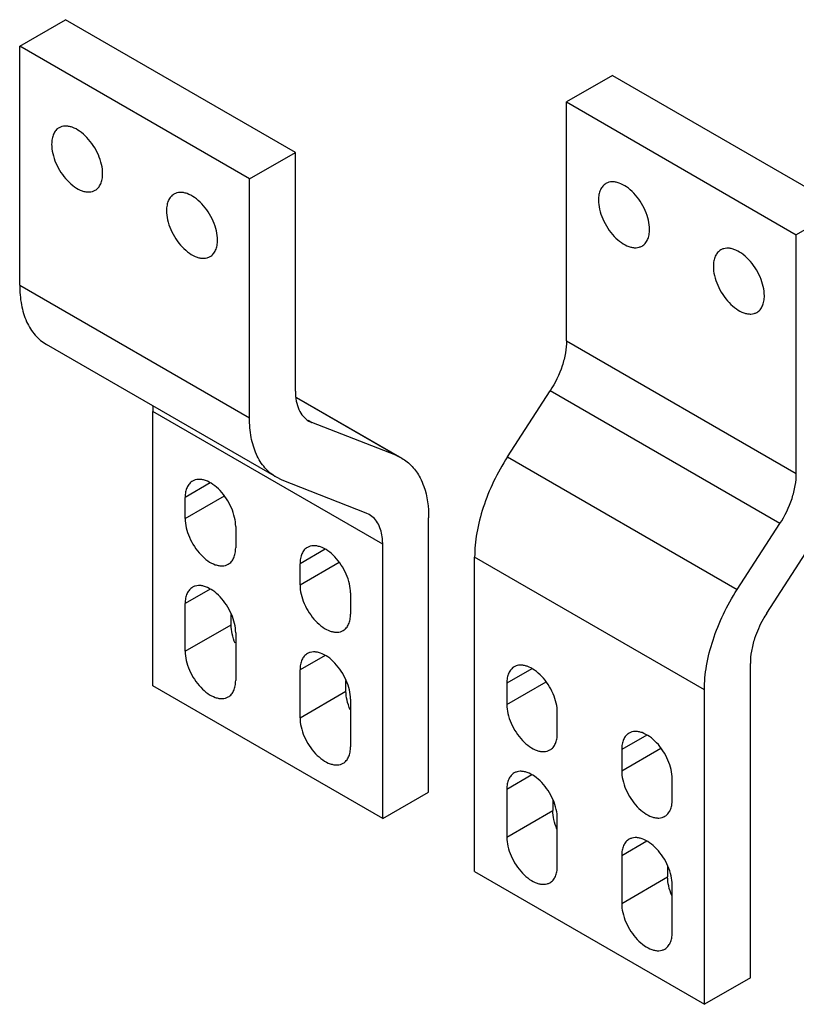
# Model space of a CAD drawing. Header units: millimetres. Extents: x 44 to 339, y 51 to 483.
# Tile 1 of 3: x 44 to 163, y 108 to 260. Entities that reach past the tile are written whole.
import ezdxf

# ---------------------------------------------------------------- set-up
doc = ezdxf.new("R2010")
doc.units = ezdxf.units.MM
doc.header["$LTSCALE"] = 34.73633
doc.layers.get('0').update_dxf_attribs({"linetype": 'CONTINUOUS'})

msp = doc.modelspace()

# ---------------------------------------------------------------- linework, layer by layer
at = {"color": 7, "linetype": 'Continuous'}
for p, q in [((43.71, 255.56), (50.78, 259.64)), ((86.14, 239.23), (50.78, 259.64)), ((43.71, 218.82), (43.71, 255.56)), ((79.07, 235.15), (43.71, 255.56)), ((134.93, 251.07), (127.86, 246.99)), ((134.93, 251.07), (170.28, 230.66)), ((127.86, 210.24), (127.86, 246.99)), ((127.86, 246.99), (163.21, 226.57)), ((79.07, 235.15), (86.14, 239.23)), ((86.14, 202.49), (86.14, 239.23)), ((79.07, 198.41), (79.07, 235.15)), ((170.28, 230.66), (163.21, 226.57)), ((163.21, 189.83), (163.21, 226.57)), ((43.71, 218.82), (79.07, 198.41)), ((83.21, 189.25), (47.85, 209.66)), ((127.86, 210.24), (163.21, 189.83)), ((86.3, 201.55), (102.5, 192.19)), ((101.59, 192.63), (86.31, 201.45)), ((118.77, 192.38), (125.33, 202.53)), ((160.69, 182.12), (125.33, 202.53)), ((64.22, 157.17), (64.22, 199.37)), ((99.57, 178.95), (64.22, 199.37)), ((88.08, 198.03), (88.66, 197.69)), ((88.21, 197.91), (88.66, 197.69)), ((101.59, 192.63), (88.66, 197.69)), ((101.59, 192.63), (102.5, 192.19)), ((118.77, 192.38), (154.12, 171.97)), ((73.03, 188.39), (69.17, 186.16)), ((84.12, 188.81), (83.21, 189.25)), ((97.05, 183.75), (84.12, 188.81)), ((69.17, 182.89), (75.21, 186.38)), ((69.17, 182.89), (69.17, 186.16)), ((97.5, 183.53), (97.05, 183.75)), ((106.64, 140.84), (106.64, 183.04)), ((154.12, 171.97), (160.69, 182.12)), ((76.95, 181.67), (76.95, 178.4)), ((99.57, 136.76), (99.57, 178.95)), ((90.71, 178.18), (86.85, 175.95)), ((158.67, 168.34), (165.23, 178.49)), ((86.85, 172.69), (92.89, 176.18)), ((86.85, 172.69), (86.85, 175.95)), ((149.07, 156.54), (113.72, 176.95)), ((113.72, 128.59), (113.72, 176.95)), ((73.03, 172.06), (69.17, 169.83)), ((94.62, 171.46), (94.62, 168.19)), ((69.17, 162.48), (69.17, 169.83)), ((76.24, 166.56), (76.24, 168.17)), ((69.17, 162.48), (76.24, 166.56)), ((76.95, 165.34), (76.95, 157.99)), ((90.71, 161.85), (86.85, 159.62)), ((156.14, 112.26), (156.14, 160.63)), ((86.85, 152.27), (86.85, 159.62)), ((122.53, 159.81), (118.67, 157.58)), ((93.92, 156.35), (93.92, 157.97)), ((118.67, 154.31), (124.71, 157.81)), ((118.67, 157.58), (118.67, 154.31)), ((99.57, 136.76), (64.22, 157.17)), ((86.85, 152.27), (93.92, 156.35)), ((149.07, 108.18), (149.07, 156.54)), ((94.62, 155.13), (94.62, 147.78)), ((126.44, 149.82), (126.44, 153.09)), ((140.2, 149.6), (136.34, 147.37)), ((136.34, 144.11), (142.39, 147.6)), ((136.34, 147.37), (136.34, 144.11)), ((122.53, 143.48), (118.67, 141.25)), ((144.12, 139.62), (144.12, 142.88)), ((118.67, 141.25), (118.67, 133.9)), ((99.57, 136.76), (106.64, 140.84)), ((125.74, 139.6), (125.74, 137.98)), ((118.67, 133.9), (125.74, 137.98)), ((126.44, 129.41), (126.44, 136.76)), ((140.2, 133.27), (136.34, 131.04)), ((136.34, 131.04), (136.34, 123.7)), ((143.41, 129.39), (143.41, 127.78)), ((113.72, 128.59), (149.07, 108.18)), ((136.34, 123.7), (143.41, 127.78)), ((144.12, 119.2), (144.12, 126.55)), ((156.14, 112.26), (149.07, 108.18))]:
    msp.add_line(p, q, dxfattribs=at)
for points, knots in [([(49.78, 243.02), (49.59, 242.91), (49.25, 242.62), (48.89, 242.03), (48.67, 241.29), (48.63, 240.76), (48.63, 240.48)], [0, 0, 0, 0, 0.21778, 0.450925, 0.71026, 1, 1, 1, 1]), ([(56.48, 235.94), (56.48, 236.42), (56.34, 237.42), (55.85, 238.88), (55.08, 240.29), (54.11, 241.53), (53.02, 242.5), (52.02, 243.05), (51.25, 243.25), (50.71, 243.29), (50.21, 243.22), (49.91, 243.09), (49.78, 243.02)], [0, 0, 0, 0, 0.128692, 0.270276, 0.417433, 0.561778, 0.695448, 0.812711, 0.864677, 0.91251, 0.95714, 1, 1, 1, 1]), ([(48.63, 240.48), (48.63, 240), (48.76, 239), (49.25, 237.54), (50.02, 236.13), (50.99, 234.89), (52.08, 233.91), (53.08, 233.37), (53.85, 233.16), (54.39, 233.13), (54.89, 233.2), (55.19, 233.32), (55.33, 233.4)], [0, 0, 0, 0, 0.128692, 0.270276, 0.417433, 0.561778, 0.695448, 0.812711, 0.864677, 0.91251, 0.95714, 1, 1, 1, 1]), ([(55.33, 233.4), (55.51, 233.51), (55.85, 233.8), (56.22, 234.39), (56.43, 235.13), (56.48, 235.66), (56.48, 235.94)], [0, 0, 0, 0, 0.21778, 0.450925, 0.71026, 1, 1, 1, 1]), ([(133.92, 234.44), (133.74, 234.34), (133.4, 234.05), (133.03, 233.45), (132.81, 232.72), (132.77, 232.18), (132.77, 231.9)], [0, 0, 0, 0, 0.217772, 0.450931, 0.710228, 1, 1, 1, 1]), ([(140.62, 227.37), (140.62, 227.85), (140.49, 228.84), (139.99, 230.31), (139.23, 231.72), (138.26, 232.96), (137.16, 233.93), (136.17, 234.47), (135.39, 234.68), (134.86, 234.72), (134.36, 234.65), (134.06, 234.52), (133.92, 234.44)], [0, 0, 0, 0, 0.128692, 0.270277, 0.417429, 0.561773, 0.695445, 0.812713, 0.864677, 0.912511, 0.957141, 1, 1, 1, 1]), ([(67.45, 232.81), (67.27, 232.7), (66.93, 232.42), (66.56, 231.82), (66.35, 231.09), (66.3, 230.55), (66.3, 230.27)], [0, 0, 0, 0, 0.21778, 0.450925, 0.71026, 1, 1, 1, 1]), ([(74.15, 225.74), (74.15, 226.21), (74.02, 227.21), (73.52, 228.67), (72.76, 230.08), (71.79, 231.33), (70.69, 232.3), (69.7, 232.84), (68.92, 233.05), (68.39, 233.09), (67.89, 233.01), (67.59, 232.89), (67.45, 232.81)], [0, 0, 0, 0, 0.128692, 0.270276, 0.417433, 0.561778, 0.695448, 0.812711, 0.864677, 0.91251, 0.95714, 1, 1, 1, 1]), ([(132.77, 231.9), (132.77, 231.43), (132.9, 230.43), (133.4, 228.97), (134.16, 227.55), (135.13, 226.31), (136.23, 225.34), (137.22, 224.8), (138, 224.59), (138.54, 224.55), (139.03, 224.63), (139.33, 224.75), (139.47, 224.83)], [0, 0, 0, 0, 0.128692, 0.270277, 0.417429, 0.561773, 0.695445, 0.812713, 0.864677, 0.912511, 0.957141, 1, 1, 1, 1]), ([(66.3, 230.27), (66.3, 229.79), (66.44, 228.8), (66.93, 227.33), (67.7, 225.92), (68.67, 224.68), (69.76, 223.71), (70.76, 223.17), (71.53, 222.96), (72.07, 222.92), (72.56, 222.99), (72.87, 223.12), (73, 223.2)], [0, 0, 0, 0, 0.128692, 0.270276, 0.417433, 0.561778, 0.695448, 0.812711, 0.864677, 0.91251, 0.95714, 1, 1, 1, 1]), ([(139.47, 224.83), (139.65, 224.94), (140, 225.22), (140.36, 225.82), (140.58, 226.55), (140.62, 227.09), (140.62, 227.37)], [0, 0, 0, 0, 0.217772, 0.450931, 0.710228, 1, 1, 1, 1]), ([(73, 223.2), (73.19, 223.3), (73.53, 223.59), (73.89, 224.19), (74.11, 224.92), (74.15, 225.46), (74.15, 225.74)], [0, 0, 0, 0, 0.21778, 0.450925, 0.71026, 1, 1, 1, 1]), ([(151.6, 224.24), (151.42, 224.13), (151.07, 223.84), (150.71, 223.25), (150.49, 222.51), (150.45, 221.98), (150.45, 221.7)], [0, 0, 0, 0, 0.217772, 0.450931, 0.710228, 1, 1, 1, 1]), ([(158.3, 217.16), (158.3, 217.64), (158.17, 218.64), (157.67, 220.1), (156.91, 221.51), (155.94, 222.75), (154.84, 223.73), (153.85, 224.27), (153.07, 224.47), (152.54, 224.51), (152.04, 224.44), (151.74, 224.32), (151.6, 224.24)], [0, 0, 0, 0, 0.128692, 0.270277, 0.417429, 0.561773, 0.695445, 0.812713, 0.864677, 0.912511, 0.957141, 1, 1, 1, 1]), ([(150.45, 221.7), (150.45, 221.22), (150.58, 220.22), (151.08, 218.76), (151.84, 217.35), (152.81, 216.11), (153.91, 215.14), (154.9, 214.59), (155.68, 214.39), (156.21, 214.35), (156.71, 214.42), (157.01, 214.55), (157.15, 214.62)], [0, 0, 0, 0, 0.128692, 0.270277, 0.417429, 0.561773, 0.695445, 0.812713, 0.864677, 0.912511, 0.957141, 1, 1, 1, 1]), ([(43.71, 218.82), (43.71, 217.8), (43.87, 215.88), (44.64, 213.23), (45.76, 211.4), (46.9, 210.29), (47.53, 209.85), (47.85, 209.66)], [0, 0, 0, 0, 0.289577, 0.548609, 0.781599, 0.891801, 1, 1, 1, 1]), ([(157.15, 214.62), (157.33, 214.73), (157.67, 215.02), (158.04, 215.61), (158.26, 216.35), (158.3, 216.88), (158.3, 217.16)], [0, 0, 0, 0, 0.217772, 0.450931, 0.710228, 1, 1, 1, 1]), ([(127.86, 210.24), (127.86, 209.62), (127.73, 208.32), (127.05, 205.66), (126.11, 203.74), (125.33, 202.53)], [0, 0, 0, 0, 0.228075, 0.475495, 1, 1, 1, 1]), ([(86.14, 202.49), (86.14, 201.98), (86.21, 201.02), (86.61, 199.69), (87.26, 198.62), (87.88, 198.1), (88.21, 197.91)], [0, 0, 0, 0, 0.289797, 0.549025, 0.782192, 1, 1, 1, 1]), ([(64.17, 200.26), (64.18, 200.18), (64.21, 199.89), (64.22, 199.59), (64.22, 199.37)], [0, 0, 0, 0, 0.244572, 1, 1, 1, 1]), ([(83.21, 189.25), (82.88, 189.44), (82.25, 189.88), (81.12, 190.99), (80, 192.82), (79.22, 195.46), (79.07, 197.39), (79.07, 198.41)], [0, 0, 0, 0, 0.108199, 0.218401, 0.451391, 0.710423, 1, 1, 1, 1]), ([(118.77, 192.38), (117.98, 191.16), (116.57, 188.65), (115.48, 185.97), (115.04, 184.62)], [0, 0, 0, 0, 0.504759, 1, 1, 1, 1]), ([(102.5, 192.19), (103.09, 191.85), (104.19, 190.97), (104.99, 189.8), (105.32, 189.17)], [0, 0, 0, 0, 0.486185, 1, 1, 1, 1]), ([(160.69, 182.12), (161.47, 183.32), (162.4, 185.25), (163.09, 187.91), (163.21, 189.21), (163.21, 189.83)], [0, 0, 0, 0, 0.524505, 0.771925, 1, 1, 1, 1]), ([(70.31, 188.67), (70.13, 188.57), (69.79, 188.28), (69.42, 187.69), (69.21, 186.97), (69.17, 186.44), (69.17, 186.16)], [0, 0, 0, 0, 0.21778, 0.450925, 0.71026, 1, 1, 1, 1]), ([(76.95, 181.67), (76.95, 182.14), (76.81, 183.13), (76.32, 184.58), (75.57, 185.97), (74.61, 187.2), (73.52, 188.17), (72.53, 188.71), (71.76, 188.91), (71.23, 188.95), (70.74, 188.88), (70.44, 188.75), (70.31, 188.67)], [0, 0, 0, 0, 0.128692, 0.270276, 0.417433, 0.561778, 0.695448, 0.812711, 0.864677, 0.91251, 0.95714, 1, 1, 1, 1]), ([(105.32, 189.17), (105.54, 188.75), (106.38, 186.81), (106.64, 184.66), (106.64, 183.04)], [0, 0, 0, 0, 0.228064, 1, 1, 1, 1]), ([(98.91, 182.02), (98.74, 182.34), (98.35, 182.92), (97.79, 183.36), (97.5, 183.53)], [0, 0, 0, 0, 0.513815, 1, 1, 1, 1]), ([(115.04, 184.62), (114.62, 183.33), (113.97, 180.81), (113.72, 178.2), (113.72, 176.95)], [0, 0, 0, 0, 0.520361, 1, 1, 1, 1]), ([(69.17, 182.89), (69.17, 182.42), (69.3, 181.43), (69.79, 179.98), (70.55, 178.58), (71.51, 177.35), (72.59, 176.39), (73.58, 175.85), (74.35, 175.65), (74.88, 175.61), (75.37, 175.68), (75.67, 175.8), (75.81, 175.88)], [0, 0, 0, 0, 0.128692, 0.270276, 0.417433, 0.561778, 0.695448, 0.812711, 0.864677, 0.91251, 0.95714, 1, 1, 1, 1]), ([(99.57, 178.95), (99.57, 179.24), (99.53, 180.29), (99.27, 181.35), (98.91, 182.02)], [0, 0, 0, 0, 0.274358, 1, 1, 1, 1]), ([(94.62, 171.46), (94.62, 171.93), (94.49, 172.92), (94, 174.37), (93.24, 175.77), (92.28, 177), (91.2, 177.96), (90.21, 178.5), (89.44, 178.7), (88.91, 178.74), (88.42, 178.67), (88.12, 178.55), (87.98, 178.47)], [0, 0, 0, 0, 0.128692, 0.270276, 0.417433, 0.561778, 0.695448, 0.812711, 0.864677, 0.91251, 0.95714, 1, 1, 1, 1]), ([(75.81, 175.88), (75.99, 175.99), (76.33, 176.27), (76.69, 176.86), (76.9, 177.59), (76.95, 178.12), (76.95, 178.4)], [0, 0, 0, 0, 0.21778, 0.450925, 0.71026, 1, 1, 1, 1]), ([(87.98, 178.47), (87.8, 178.36), (87.46, 178.08), (87.1, 177.49), (86.89, 176.76), (86.85, 176.23), (86.85, 175.95)], [0, 0, 0, 0, 0.21778, 0.450925, 0.71026, 1, 1, 1, 1]), ([(86.85, 172.69), (86.85, 172.21), (86.98, 171.23), (87.47, 169.78), (88.22, 168.38), (89.19, 167.15), (90.27, 166.18), (91.26, 165.65), (92.03, 165.44), (92.56, 165.4), (93.05, 165.47), (93.35, 165.6), (93.48, 165.68)], [0, 0, 0, 0, 0.128692, 0.270276, 0.417433, 0.561778, 0.695448, 0.812711, 0.864677, 0.91251, 0.95714, 1, 1, 1, 1]), ([(70.31, 172.34), (70.13, 172.24), (69.79, 171.95), (69.42, 171.36), (69.21, 170.64), (69.17, 170.11), (69.17, 169.83)], [0, 0, 0, 0, 0.21778, 0.450925, 0.71026, 1, 1, 1, 1]), ([(76.95, 165.34), (76.95, 165.81), (76.81, 166.79), (76.32, 168.25), (75.57, 169.64), (74.61, 170.87), (73.52, 171.84), (72.53, 172.38), (71.76, 172.58), (71.23, 172.62), (70.74, 172.55), (70.44, 172.42), (70.31, 172.34)], [0, 0, 0, 0, 0.128692, 0.270276, 0.417433, 0.561778, 0.695448, 0.812711, 0.864677, 0.91251, 0.95714, 1, 1, 1, 1]), ([(150.4, 164.21), (150.84, 165.56), (151.92, 168.24), (153.33, 170.75), (154.12, 171.97)], [0, 0, 0, 0, 0.495241, 1, 1, 1, 1]), ([(93.48, 165.68), (93.67, 165.78), (94.01, 166.07), (94.37, 166.66), (94.58, 167.39), (94.62, 167.92), (94.62, 168.19)], [0, 0, 0, 0, 0.21778, 0.450925, 0.71026, 1, 1, 1, 1]), ([(158.67, 168.34), (158.47, 168.03), (157.73, 166.8), (157.14, 165.48), (156.8, 164.46)], [0, 0, 0, 0, 0.252815, 1, 1, 1, 1]), ([(76.88, 163.71), (76.68, 164.18), (76.37, 165.11), (76.24, 166.09), (76.24, 166.56)], [0, 0, 0, 0, 0.523778, 1, 1, 1, 1]), ([(149.07, 156.54), (149.07, 157.79), (149.33, 160.39), (149.97, 162.92), (150.4, 164.21)], [0, 0, 0, 0, 0.479639, 1, 1, 1, 1]), ([(156.8, 164.46), (156.59, 163.82), (156.27, 162.55), (156.14, 161.25), (156.14, 160.63)], [0, 0, 0, 0, 0.520361, 1, 1, 1, 1]), ([(69.17, 162.48), (69.17, 162.01), (69.3, 161.02), (69.79, 159.57), (70.55, 158.17), (71.51, 156.94), (72.59, 155.98), (73.58, 155.44), (74.35, 155.23), (74.88, 155.2), (75.37, 155.27), (75.67, 155.39), (75.81, 155.47)], [0, 0, 0, 0, 0.128692, 0.270276, 0.417433, 0.561778, 0.695448, 0.812711, 0.864677, 0.91251, 0.95714, 1, 1, 1, 1]), ([(87.98, 162.14), (87.8, 162.03), (87.46, 161.75), (87.1, 161.16), (86.89, 160.43), (86.85, 159.9), (86.85, 159.62)], [0, 0, 0, 0, 0.21778, 0.450925, 0.71026, 1, 1, 1, 1]), ([(94.62, 155.13), (94.62, 155.6), (94.49, 156.59), (94, 158.04), (93.24, 159.44), (92.28, 160.67), (91.2, 161.63), (90.21, 162.17), (89.44, 162.37), (88.91, 162.41), (88.42, 162.34), (88.12, 162.22), (87.98, 162.14)], [0, 0, 0, 0, 0.128692, 0.270276, 0.417433, 0.561778, 0.695448, 0.812711, 0.864677, 0.91251, 0.95714, 1, 1, 1, 1]), ([(119.8, 160.1), (119.62, 159.99), (119.28, 159.71), (118.92, 159.12), (118.71, 158.39), (118.67, 157.86), (118.67, 157.58)], [0, 0, 0, 0, 0.21778, 0.450925, 0.71026, 1, 1, 1, 1]), ([(126.44, 153.09), (126.44, 153.56), (126.31, 154.55), (125.82, 156), (125.06, 157.4), (124.1, 158.63), (123.02, 159.59), (122.03, 160.13), (121.26, 160.33), (120.73, 160.37), (120.24, 160.3), (119.94, 160.18), (119.8, 160.1)], [0, 0, 0, 0, 0.128692, 0.270276, 0.417433, 0.561778, 0.695448, 0.812711, 0.864677, 0.91251, 0.95714, 1, 1, 1, 1]), ([(75.81, 155.47), (75.99, 155.57), (76.33, 155.86), (76.69, 156.45), (76.9, 157.18), (76.95, 157.71), (76.95, 157.99)], [0, 0, 0, 0, 0.21778, 0.450925, 0.71026, 1, 1, 1, 1]), ([(94.56, 153.5), (94.36, 153.98), (94.05, 154.91), (93.92, 155.89), (93.92, 156.35)], [0, 0, 0, 0, 0.523778, 1, 1, 1, 1]), ([(118.67, 154.31), (118.67, 153.84), (118.8, 152.86), (119.29, 151.4), (120.04, 150.01), (121.01, 148.78), (122.09, 147.81), (123.08, 147.27), (123.85, 147.07), (124.38, 147.03), (124.87, 147.1), (125.17, 147.23), (125.3, 147.31)], [0, 0, 0, 0, 0.128692, 0.270276, 0.417433, 0.561778, 0.695448, 0.812711, 0.864677, 0.91251, 0.95714, 1, 1, 1, 1]), ([(86.85, 152.27), (86.85, 151.8), (86.98, 150.81), (87.47, 149.36), (88.22, 147.96), (89.19, 146.73), (90.27, 145.77), (91.26, 145.23), (92.03, 145.03), (92.56, 144.99), (93.05, 145.06), (93.35, 145.19), (93.48, 145.26)], [0, 0, 0, 0, 0.128692, 0.270276, 0.417433, 0.561778, 0.695448, 0.812711, 0.864677, 0.91251, 0.95714, 1, 1, 1, 1]), ([(144.12, 142.88), (144.12, 143.35), (143.99, 144.34), (143.5, 145.79), (142.74, 147.19), (141.78, 148.42), (140.69, 149.38), (139.71, 149.92), (138.94, 150.13), (138.41, 150.17), (137.92, 150.09), (137.62, 149.97), (137.48, 149.89)], [0, 0, 0, 0, 0.128692, 0.270276, 0.417433, 0.561778, 0.695448, 0.812711, 0.864677, 0.91251, 0.95714, 1, 1, 1, 1]), ([(125.3, 147.31), (125.49, 147.41), (125.83, 147.7), (126.19, 148.29), (126.4, 149.01), (126.44, 149.54), (126.44, 149.82)], [0, 0, 0, 0, 0.21778, 0.450925, 0.71026, 1, 1, 1, 1]), ([(137.48, 149.89), (137.3, 149.79), (136.96, 149.5), (136.6, 148.91), (136.39, 148.18), (136.34, 147.65), (136.34, 147.37)], [0, 0, 0, 0, 0.21778, 0.450925, 0.71026, 1, 1, 1, 1]), ([(93.48, 145.26), (93.67, 145.37), (94.01, 145.65), (94.37, 146.24), (94.58, 146.97), (94.62, 147.5), (94.62, 147.78)], [0, 0, 0, 0, 0.21778, 0.450925, 0.71026, 1, 1, 1, 1]), ([(126.44, 136.76), (126.44, 137.23), (126.31, 138.22), (125.82, 139.67), (125.06, 141.07), (124.1, 142.3), (123.02, 143.26), (122.03, 143.8), (121.26, 144), (120.73, 144.04), (120.24, 143.97), (119.94, 143.85), (119.8, 143.77)], [0, 0, 0, 0, 0.128692, 0.270276, 0.417433, 0.561778, 0.695448, 0.812711, 0.864677, 0.91251, 0.95714, 1, 1, 1, 1]), ([(136.34, 144.11), (136.34, 143.64), (136.47, 142.65), (136.97, 141.2), (137.72, 139.8), (138.68, 138.57), (139.77, 137.61), (140.75, 137.07), (141.52, 136.86), (142.05, 136.82), (142.55, 136.9), (142.85, 137.02), (142.98, 137.1)], [0, 0, 0, 0, 0.128692, 0.270276, 0.417433, 0.561778, 0.695448, 0.812711, 0.864677, 0.91251, 0.95714, 1, 1, 1, 1]), ([(119.8, 143.77), (119.62, 143.66), (119.28, 143.38), (118.92, 142.79), (118.71, 142.06), (118.67, 141.53), (118.67, 141.25)], [0, 0, 0, 0, 0.21778, 0.450925, 0.71026, 1, 1, 1, 1]), ([(142.98, 137.1), (143.16, 137.2), (143.5, 137.49), (143.86, 138.08), (144.08, 138.81), (144.12, 139.34), (144.12, 139.62)], [0, 0, 0, 0, 0.21778, 0.450925, 0.71026, 1, 1, 1, 1]), ([(126.38, 135.13), (126.18, 135.6), (125.87, 136.54), (125.74, 137.52), (125.74, 137.98)], [0, 0, 0, 0, 0.523778, 1, 1, 1, 1]), ([(118.67, 133.9), (118.67, 133.43), (118.8, 132.44), (119.29, 130.99), (120.04, 129.59), (121.01, 128.36), (122.09, 127.4), (123.08, 126.86), (123.85, 126.66), (124.38, 126.62), (124.87, 126.69), (125.17, 126.81), (125.3, 126.89)], [0, 0, 0, 0, 0.128692, 0.270276, 0.417433, 0.561778, 0.695448, 0.812711, 0.864677, 0.91251, 0.95714, 1, 1, 1, 1]), ([(137.48, 133.56), (137.3, 133.46), (136.96, 133.17), (136.6, 132.58), (136.39, 131.85), (136.34, 131.32), (136.34, 131.04)], [0, 0, 0, 0, 0.21778, 0.450925, 0.71026, 1, 1, 1, 1]), ([(144.12, 126.55), (144.12, 127.02), (143.99, 128.01), (143.5, 129.46), (142.74, 130.86), (141.78, 132.09), (140.69, 133.05), (139.71, 133.59), (138.94, 133.8), (138.41, 133.84), (137.92, 133.76), (137.62, 133.64), (137.48, 133.56)], [0, 0, 0, 0, 0.128692, 0.270276, 0.417433, 0.561778, 0.695448, 0.812711, 0.864677, 0.91251, 0.95714, 1, 1, 1, 1]), ([(125.3, 126.89), (125.49, 127), (125.83, 127.28), (126.19, 127.87), (126.4, 128.6), (126.44, 129.13), (126.44, 129.41)], [0, 0, 0, 0, 0.21778, 0.450925, 0.71026, 1, 1, 1, 1]), ([(144.06, 124.93), (143.86, 125.4), (143.54, 126.33), (143.41, 127.31), (143.41, 127.78)], [0, 0, 0, 0, 0.523778, 1, 1, 1, 1]), ([(136.34, 123.7), (136.34, 123.23), (136.47, 122.24), (136.97, 120.79), (137.72, 119.39), (138.68, 118.16), (139.77, 117.19), (140.75, 116.66), (141.52, 116.45), (142.05, 116.41), (142.55, 116.48), (142.85, 116.61), (142.98, 116.69)], [0, 0, 0, 0, 0.128692, 0.270276, 0.417433, 0.561778, 0.695448, 0.812711, 0.864677, 0.91251, 0.95714, 1, 1, 1, 1]), ([(142.98, 116.69), (143.16, 116.79), (143.5, 117.08), (143.86, 117.67), (144.08, 118.4), (144.12, 118.93), (144.12, 119.2)], [0, 0, 0, 0, 0.21778, 0.450925, 0.71026, 1, 1, 1, 1])]:
    msp.add_open_spline(points, degree=3, knots=knots, dxfattribs=at)

doc.saveas('drawing.dxf')
